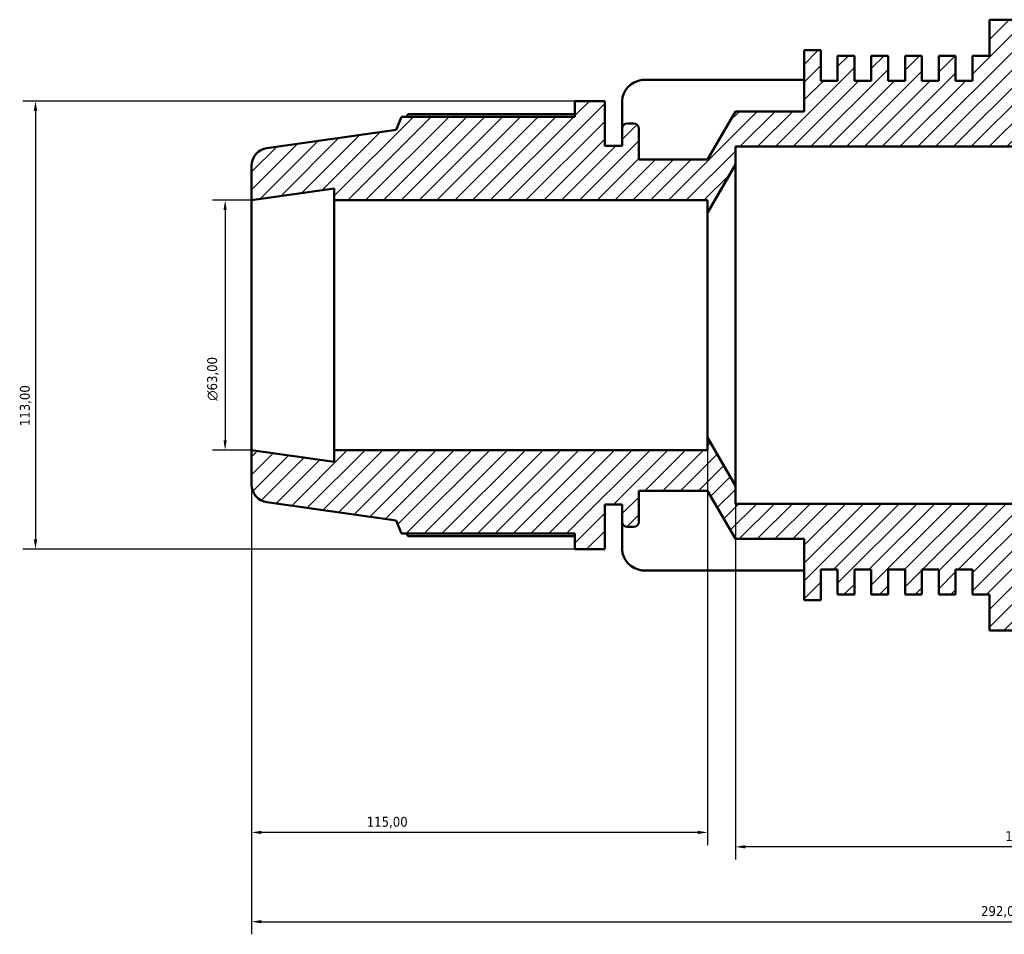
# Model space of a CAD drawing. Header units: millimetres. Extents: x -300 to 1134, y -58 to 846.
# Tile 2 of 9: x -300 to -52, y 536 to 767. Entities that reach past the tile are written whole.
import ezdxf

# ---------------------------------------------------------------- set-up
doc = ezdxf.new("R2010")
doc.units = ezdxf.units.MM
for name, color, linetype, lineweight in [('Dimension (ISO)', 7, 'Continuous', 25), ('Hatch (ISO)', 7, 'Continuous', 18), ('Visible (ISO)', 7, 'Continuous', 50)]:
    doc.layers.add(name, color=color, linetype=linetype, lineweight=lineweight)
doc.styles.add('Note Text (ISO)', font='tahoma.ttf')
doc.dimstyles.new('Default (ISO)', dxfattribs={"dimtxt": 2.5, "dimasz": 2.5, "dimexe": 3.175, "dimexo": 0, "dimgap": 0.762, "dimtad": 1, "dimrnd": 1e-08, "dimzin": 0, "dimtxsty": 'Note Text (ISO)', "dimcen": 0.09, "dimdle": 10, "dimclrd": 256, "dimclre": 256, "dimclrt": 232, "dimazin": 0, "dimtfac": 1.40208, "dimtmove": 0, "dimatfit": 3, "dimfxl": 1, "dimtolj": 1, "dimtzin": 0, "dimlwd": -1, "dimlwe": -1, "dimarcsym": 0})

# ---------------------------------------------------------------- blocks, each defined once
blk = doc.blocks.new('*D9')
at = {"layer": 'Defpoints', "color": 0, "transparency": 16777216}
for p in [(-119.53, 649.2), (50.47, 644.7), (-119.53, 558.2)]:
    blk.add_point(p, dxfattribs=at)
at = {"layer": 'Dimension (ISO)', "transparency": 16777216}
for p, q in [((-119.53, 649.2), (-119.53, 555.02)), ((50.47, 644.7), (50.47, 555.02)), ((47.97, 558.2), (-117.03, 558.2))]:
    blk.add_line(p, q, dxfattribs=at)
for points in [[(-117.03, 558.61), (-117.03, 557.78), (-119.53, 558.2)], [(47.97, 558.61), (47.97, 557.78), (50.47, 558.2)]]:
    blk.add_solid(points, dxfattribs=at)
at = {"layer": 'Dimension (ISO)', "color": 232, "true_color": 0xca0064, "transparency": 16777216, "insert": (-51.48, 562.13), "char_height": 2.5, "attachment_point": 1, "style": 'Note Text (ISO)'}
blk.add_mtext('\\A1;170,00', dxfattribs=at)
blk = doc.blocks.new('*D10')
at = {"layer": 'Defpoints', "color": 0, "transparency": 16777216}
for p in [(-126.53, 661.35), (-241.53, 658.2), (-241.53, 561.84)]:
    blk.add_point(p, dxfattribs=at)
at = {"layer": 'Dimension (ISO)', "transparency": 16777216}
for p, q in [((-126.53, 661.35), (-126.53, 558.66)), ((-241.53, 658.2), (-241.53, 558.66)), ((-129.03, 561.84), (-239.03, 561.84))]:
    blk.add_line(p, q, dxfattribs=at)
for points in [[(-239.03, 562.25), (-239.03, 561.42), (-241.53, 561.84)], [(-129.03, 562.25), (-129.03, 561.42), (-126.53, 561.84)]]:
    blk.add_solid(points, dxfattribs=at)
at = {"layer": 'Dimension (ISO)', "color": 232, "true_color": 0xca0064, "transparency": 16777216, "insert": (-212.48, 565.77), "char_height": 2.5, "attachment_point": 1, "style": 'Note Text (ISO)'}
blk.add_mtext('\\A1;115,00', dxfattribs=at)
blk = doc.blocks.new('*D11')
at = {"layer": 'Defpoints', "color": 0, "transparency": 16777216}
for p in [(-241.53, 721.2), (-248.18, 658.2), (-241.53, 658.2)]:
    blk.add_point(p, dxfattribs=at)
at = {"layer": 'Dimension (ISO)', "transparency": 16777216}
for p, q in [((-241.53, 721.2), (-251.36, 721.2)), ((-248.18, 718.7), (-248.18, 660.7)), ((-241.53, 658.2), (-251.36, 658.2))]:
    blk.add_line(p, q, dxfattribs=at)
for points in [[(-248.6, 718.7), (-247.77, 718.7), (-248.18, 721.2)], [(-248.6, 660.7), (-247.77, 660.7), (-248.18, 658.2)]]:
    blk.add_solid(points, dxfattribs=at)
at = {"layer": 'Dimension (ISO)', "color": 232, "true_color": 0xca0064, "transparency": 16777216, "insert": (-252.71, 670.64), "char_height": 2.5, "attachment_point": 1, "rotation": 90, "style": 'Note Text (ISO)'}
blk.add_mtext('\\A1;\\fAIGDT|b0|i0;\\H2.5000;\\ln\\fTahoma|b0|i0;\\H2.5000;63,00', dxfattribs=at)
blk = doc.blocks.new('*D12')
at = {"layer": 'Defpoints', "color": 0, "transparency": 16777216}
for p in [(-160, 746.2), (-296, 633.2), (-160, 633.2)]:
    blk.add_point(p, dxfattribs=at)
at = {"layer": 'Dimension (ISO)', "transparency": 16777216}
for p, q in [((-160, 746.2), (-299.18, 746.2)), ((-296, 743.7), (-296, 635.7)), ((-160, 633.2), (-299.18, 633.2))]:
    blk.add_line(p, q, dxfattribs=at)
for points in [[(-296.42, 743.7), (-295.58, 743.7), (-296, 746.2)], [(-296.42, 635.7), (-295.58, 635.7), (-296, 633.2)]]:
    blk.add_solid(points, dxfattribs=at)
at = {"layer": 'Dimension (ISO)', "color": 232, "true_color": 0xca0064, "transparency": 16777216, "insert": (-299.94, 664.24), "char_height": 2.5, "attachment_point": 1, "rotation": 90, "style": 'Note Text (ISO)'}
blk.add_mtext('\\A1;113,00', dxfattribs=at)
blk = doc.blocks.new('*D13')
at = {"layer": 'Defpoints', "color": 0, "transparency": 16777216}
for p in [(-241.53, 658.2), (50.47, 644.7), (50.47, 539.33)]:
    blk.add_point(p, dxfattribs=at)
at = {"layer": 'Dimension (ISO)', "transparency": 16777216}
for p, q in [((-241.53, 658.2), (-241.53, 536.15)), ((50.47, 644.7), (50.47, 536.15)), ((-239.03, 539.33), (47.97, 539.33))]:
    blk.add_line(p, q, dxfattribs=at)
for points in [[(-239.03, 539.74), (-239.03, 538.91), (-241.53, 539.33)], [(47.97, 539.74), (47.97, 538.91), (50.47, 539.33)]]:
    blk.add_solid(points, dxfattribs=at)
at = {"layer": 'Dimension (ISO)', "color": 232, "true_color": 0xca0064, "transparency": 16777216, "insert": (-57.58, 543.26), "char_height": 2.5, "attachment_point": 1, "style": 'Note Text (ISO)'}
blk.add_mtext('\\A1;292,00', dxfattribs=at)

msp = doc.modelspace()

# ---------------------------------------------------------------- hatches: boundary and pattern name
at = {"layer": 'Hatch (ISO)'}
h = msp.add_hatch(dxfattribs=at)
h.set_pattern_fill('ANSI31', color=256, scale=25.4, style=0)
h.set_pattern_definition([(45, (0, 0), (-2.245064, 2.245064), [])])
edge = h.paths.add_edge_path()
edge.add_line((24.339, 734.696), (26.139, 736.496))
edge.add_line((26.139, 736.496), (26.139, 737.253))
edge.add_line((26.139, 737.253), (50.473, 734.696))
edge.add_line((50.473, 734.696), (50.473, 748.644))
edge.add_ellipse((45.973, 748.644), major_axis=(4.5, 0), ratio=1, start_angle=0, end_angle=84)
edge.add_line((46.443, 753.119), (8.758, 757.08))
edge.add_line((8.758, 757.08), (6.877, 761.306))
edge.add_line((6.877, 761.306), (-47.948, 761.306))
edge.add_line((-47.948, 761.306), (-47.948, 766.696))
edge.add_line((-47.948, 766.696), (-55.482, 766.696))
edge.add_line((-55.482, 766.696), (-55.482, 757.61))
edge.add_line((-55.482, 757.61), (-59.733, 757.61))
edge.add_line((-59.733, 757.61), (-59.733, 751.296))
edge.add_line((-59.733, 751.296), (-63.985, 751.296))
edge.add_line((-63.985, 751.296), (-63.985, 757.61))
edge.add_line((-63.985, 757.61), (-68.237, 757.61))
edge.add_line((-68.237, 757.61), (-68.237, 751.296))
edge.add_line((-68.237, 751.296), (-72.488, 751.296))
edge.add_line((-72.488, 751.296), (-72.488, 757.61))
edge.add_line((-72.488, 757.61), (-76.74, 757.61))
edge.add_line((-76.74, 757.61), (-76.74, 751.296))
edge.add_line((-76.74, 751.296), (-80.992, 751.296))
edge.add_line((-80.992, 751.296), (-80.992, 757.61))
edge.add_line((-80.992, 757.61), (-85.244, 757.61))
edge.add_line((-85.244, 757.61), (-85.244, 751.296))
edge.add_line((-85.244, 751.296), (-89.495, 751.296))
edge.add_line((-89.495, 751.296), (-89.495, 757.61))
edge.add_line((-89.495, 757.61), (-93.747, 757.61))
edge.add_line((-93.747, 757.61), (-93.747, 751.296))
edge.add_line((-93.747, 751.296), (-97.999, 751.296))
edge.add_line((-97.999, 751.296), (-97.999, 758.996))
edge.add_line((-97.999, 758.996), (-102.17, 758.996))
edge.add_line((-102.17, 758.996), (-102.17, 743.596))
edge.add_line((-102.17, 743.596), (-119.527, 743.596))
edge.add_line((-119.527, 743.596), (-126.527, 731.446))
edge.add_line((-126.527, 731.446), (-143.884, 731.446))
edge.add_line((-143.884, 731.446), (-143.884, 739.286))
edge.add_ellipse((-145.144, 739.286), major_axis=(1.26, 0), ratio=1, start_angle=0, end_angle=90)
edge.add_line((-145.144, 740.546), (-146.796, 740.546))
edge.add_ellipse((-146.796, 739.286), major_axis=(0, 1.26), ratio=1, start_angle=0, end_angle=90)
edge.add_line((-148.056, 739.286), (-148.056, 734.896))
edge.add_line((-148.056, 734.896), (-152.467, 734.896))
edge.add_line((-152.467, 734.896), (-152.467, 746.196))
edge.add_line((-152.467, 746.196), (-160.001, 746.196))
edge.add_line((-160.001, 746.196), (-160.001, 742.241))
edge.add_line((-160.001, 742.241), (-203.688, 742.241))
edge.add_line((-203.688, 742.241), (-205.027, 738.925))
edge.add_line((-205.027, 738.925), (-237.654, 734.34))
edge.add_ellipse((-237.027, 729.884), major_axis=(-0.626, 4.456), ratio=1, start_angle=0, end_angle=82)
edge.add_line((-241.527, 729.884), (-241.527, 721.196))
edge.add_line((-241.527, 721.196), (-220.67, 724.127))
edge.add_line((-220.67, 724.127), (-220.67, 721.196))
edge.add_line((-220.67, 721.196), (-126.527, 721.196))
edge.add_line((-126.527, 721.196), (-126.527, 718.046))
edge.add_line((-126.527, 718.046), (-119.527, 730.196))
edge.add_line((-119.527, 730.196), (-119.527, 734.696))
edge.add_line((-119.527, 734.696), (24.339, 734.696))
edge = h.paths.add_edge_path()
edge.add_line((26.139, 642.896), (24.339, 644.696))
edge.add_line((24.339, 644.696), (-119.527, 644.696))
edge.add_line((-119.527, 644.696), (-119.527, 649.196))
edge.add_line((-119.527, 649.196), (-126.527, 661.346))
edge.add_line((-126.527, 661.346), (-126.527, 658.196))
edge.add_line((-126.527, 658.196), (-220.67, 658.196))
edge.add_line((-220.67, 658.196), (-220.67, 655.264))
edge.add_line((-220.67, 655.264), (-241.527, 658.196))
edge.add_line((-241.527, 658.196), (-241.527, 649.508))
edge.add_ellipse((-237.027, 649.508), major_axis=(-4.5, 0), ratio=1, start_angle=0, end_angle=82)
edge.add_line((-237.654, 645.051), (-205.027, 640.466))
edge.add_line((-205.027, 640.466), (-203.688, 637.151))
edge.add_line((-203.688, 637.151), (-160.001, 637.151))
edge.add_line((-160.001, 637.151), (-160.001, 633.196))
edge.add_line((-160.001, 633.196), (-152.467, 633.196))
edge.add_line((-152.467, 633.196), (-152.467, 644.496))
edge.add_line((-152.467, 644.496), (-148.056, 644.496))
edge.add_line((-148.056, 644.496), (-148.056, 640.106))
edge.add_ellipse((-146.796, 640.106), major_axis=(-1.26, 0), ratio=1, start_angle=0, end_angle=90)
edge.add_line((-146.796, 638.846), (-145.144, 638.846))
edge.add_ellipse((-145.144, 640.106), major_axis=(0, -1.26), ratio=1, start_angle=0, end_angle=90)
edge.add_line((-143.884, 640.106), (-143.884, 647.946))
edge.add_line((-143.884, 647.946), (-126.527, 647.946))
edge.add_line((-126.527, 647.946), (-119.527, 635.796))
edge.add_line((-119.527, 635.796), (-102.17, 635.796))
edge.add_line((-102.17, 635.796), (-102.17, 620.396))
edge.add_line((-102.17, 620.396), (-97.999, 620.396))
edge.add_line((-97.999, 620.396), (-97.999, 628.096))
edge.add_line((-97.999, 628.096), (-93.747, 628.096))
edge.add_line((-93.747, 628.096), (-93.747, 621.782))
edge.add_line((-93.747, 621.782), (-89.495, 621.782))
edge.add_line((-89.495, 621.782), (-89.495, 628.096))
edge.add_line((-89.495, 628.096), (-85.244, 628.096))
edge.add_line((-85.244, 628.096), (-85.244, 621.782))
edge.add_line((-85.244, 621.782), (-80.992, 621.782))
edge.add_line((-80.992, 621.782), (-80.992, 628.096))
edge.add_line((-80.992, 628.096), (-76.74, 628.096))
edge.add_line((-76.74, 628.096), (-76.74, 621.782))
edge.add_line((-76.74, 621.782), (-72.488, 621.782))
edge.add_line((-72.488, 621.782), (-72.488, 628.096))
edge.add_line((-72.488, 628.096), (-68.237, 628.096))
edge.add_line((-68.237, 628.096), (-68.237, 621.782))
edge.add_line((-68.237, 621.782), (-63.985, 621.782))
edge.add_line((-63.985, 621.782), (-63.985, 628.096))
edge.add_line((-63.985, 628.096), (-59.733, 628.096))
edge.add_line((-59.733, 628.096), (-59.733, 621.782))
edge.add_line((-59.733, 621.782), (-55.482, 621.782))
edge.add_line((-55.482, 621.782), (-55.482, 612.696))
edge.add_line((-55.482, 612.696), (-47.948, 612.696))
edge.add_line((-47.948, 612.696), (-47.948, 618.086))
edge.add_line((-47.948, 618.086), (6.877, 618.086))
edge.add_line((6.877, 618.086), (8.758, 622.311))
edge.add_line((8.758, 622.311), (46.443, 626.272))
edge.add_ellipse((45.973, 630.748), major_axis=(0.47, -4.475), ratio=1, start_angle=0, end_angle=84)
edge.add_line((50.473, 630.748), (50.473, 644.696))
edge.add_line((50.473, 644.696), (26.139, 642.138))
edge.add_line((26.139, 642.138), (26.139, 642.896))

# ---------------------------------------------------------------- linework, layer by layer
at = {"layer": 'Visible (ISO)'}
for p, q in [((-47.948, 766.696), (-55.482, 766.696)), ((-55.482, 766.696), (-55.482, 757.61)), ((-97.999, 758.996), (-102.17, 758.996)), ((-102.17, 758.996), (-102.17, 743.596)), ((-97.999, 751.296), (-97.999, 758.996)), ((-89.495, 757.61), (-93.747, 757.61)), ((-93.747, 757.61), (-93.747, 751.296)), ((-89.495, 751.296), (-89.495, 757.61)), ((-80.992, 757.61), (-85.244, 757.61)), ((-85.244, 757.61), (-85.244, 751.296)), ((-80.992, 751.296), (-80.992, 757.61)), ((-72.488, 757.61), (-76.74, 757.61)), ((-76.74, 757.61), (-76.74, 751.296)), ((-72.488, 751.296), (-72.488, 757.61)), ((-63.985, 757.61), (-68.237, 757.61)), ((-68.237, 757.61), (-68.237, 751.296)), ((-63.985, 751.296), (-63.985, 757.61)), ((-55.482, 757.61), (-59.733, 757.61)), ((-59.733, 757.61), (-59.733, 751.296)), ((-102.17, 751.506), (-143.015, 751.506)), ((-93.747, 751.296), (-97.999, 751.296)), ((-85.244, 751.296), (-89.495, 751.296)), ((-76.74, 751.296), (-80.992, 751.296)), ((-68.237, 751.296), (-72.488, 751.296)), ((-59.733, 751.296), (-63.985, 751.296)), ((-152.467, 746.196), (-160.001, 746.196)), ((-160.001, 746.196), (-160.001, 742.241)), ((-152.467, 734.896), (-152.467, 746.196)), ((-148.056, 746.26), (-148.056, 739.286)), ((-160.001, 742.858), (-202.09, 742.858)), ((-119.527, 743.596), (-126.527, 731.446)), ((-102.17, 743.596), (-119.527, 743.596)), ((-203.688, 742.241), (-205.027, 738.925)), ((-160.001, 742.241), (-203.688, 742.241)), ((-145.144, 740.546), (-146.796, 740.546)), ((-205.027, 738.925), (-237.654, 734.34)), ((-148.056, 739.286), (-148.056, 734.896)), ((-143.884, 731.446), (-143.884, 739.286)), ((-148.056, 734.896), (-152.467, 734.896)), ((-119.527, 730.196), (-119.527, 734.696)), ((-119.527, 734.696), (24.339, 734.696)), ((-126.527, 731.446), (-143.884, 731.446)), ((-126.527, 718.046), (-119.527, 730.196)), ((-119.527, 649.196), (-119.527, 730.196)), ((-241.527, 729.884), (-241.527, 721.196)), ((-241.527, 721.196), (-220.67, 724.127)), ((-220.67, 724.127), (-220.67, 721.196)), ((-241.527, 658.196), (-241.527, 721.196)), ((-220.67, 721.196), (-126.527, 721.196)), ((-220.67, 658.196), (-220.67, 721.196)), ((-126.527, 721.196), (-126.527, 718.046)), ((-126.527, 661.346), (-126.527, 718.046)), ((-119.527, 649.196), (-126.527, 661.346)), ((-126.527, 661.346), (-126.527, 658.196)), ((-220.67, 655.264), (-241.527, 658.196)), ((-241.527, 658.196), (-241.527, 649.508)), ((-126.527, 658.196), (-220.67, 658.196)), ((-220.67, 658.196), (-220.67, 655.264)), ((-119.527, 644.696), (-119.527, 649.196)), ((-143.884, 640.106), (-143.884, 647.946)), ((-143.884, 647.946), (-126.527, 647.946)), ((-126.527, 647.946), (-119.527, 635.796)), ((-237.654, 645.051), (-205.027, 640.466)), ((-152.467, 633.196), (-152.467, 644.496)), ((-152.467, 644.496), (-148.056, 644.496)), ((-148.056, 644.496), (-148.056, 640.106)), ((24.339, 644.696), (-119.527, 644.696)), ((-205.027, 640.466), (-203.688, 637.151)), ((-148.056, 640.106), (-148.056, 633.132)), ((-146.796, 638.846), (-145.144, 638.846)), ((-203.688, 637.151), (-160.001, 637.151)), ((-202.09, 636.533), (-160.001, 636.533)), ((-160.001, 637.151), (-160.001, 633.196)), ((-119.527, 635.796), (-102.17, 635.796)), ((-102.17, 635.796), (-102.17, 620.396)), ((-160.001, 633.196), (-152.467, 633.196)), ((-143.015, 627.886), (-102.17, 627.886)), ((-97.999, 620.396), (-97.999, 628.096)), ((-97.999, 628.096), (-93.747, 628.096)), ((-93.747, 628.096), (-93.747, 621.782)), ((-89.495, 621.782), (-89.495, 628.096)), ((-89.495, 628.096), (-85.244, 628.096)), ((-85.244, 628.096), (-85.244, 621.782)), ((-80.992, 621.782), (-80.992, 628.096)), ((-80.992, 628.096), (-76.74, 628.096)), ((-76.74, 628.096), (-76.74, 621.782)), ((-72.488, 621.782), (-72.488, 628.096)), ((-72.488, 628.096), (-68.237, 628.096)), ((-68.237, 628.096), (-68.237, 621.782)), ((-63.985, 621.782), (-63.985, 628.096)), ((-63.985, 628.096), (-59.733, 628.096)), ((-59.733, 628.096), (-59.733, 621.782)), ((-93.747, 621.782), (-89.495, 621.782)), ((-85.244, 621.782), (-80.992, 621.782)), ((-76.74, 621.782), (-72.488, 621.782)), ((-68.237, 621.782), (-63.985, 621.782)), ((-59.733, 621.782), (-55.482, 621.782)), ((-55.482, 621.782), (-55.482, 612.696)), ((-102.17, 620.396), (-97.999, 620.396)), ((-55.482, 612.696), (-47.948, 612.696))]:
    msp.add_line(p, q, dxfattribs=at)
for centre, radius, start, end in [((-146.796, 739.286), 1.26, 90, 180), ((-145.144, 739.286), 1.26, 0, 90), ((-237.027, 729.884), 4.5, 98, 180), ((-237.027, 649.508), 4.5, 180, 262), ((-146.796, 640.106), 1.26, 180, 270), ((-145.144, 640.106), 1.26, 270, 0)]:
    msp.add_arc(centre, radius, start, end, dxfattribs=at)
for centre, start_param, end_param in [((-141.896, 746.26), 4.8950158, 6.2831853), ((-141.896, 633.132), 0, 1.3881695)]:
    msp.add_ellipse(centre, major_axis=(-6.16, 0), ratio=0.8660254, start_param=start_param, end_param=end_param, dxfattribs=at)
for points, weights in [([(-202.09, 742.858), (-202.292, 742.547), (-202.488, 742.241)], [1, 1.00062068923, 1.00109342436]), ([(-202.488, 637.151), (-202.292, 636.845), (-202.09, 636.533)], [1.00109342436, 1.00062068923, 1])]:
    msp.add_rational_spline(points, weights, degree=2, dxfattribs=at)

# ---------------------------------------------------------------- dimensions: what is measured, and where the dimension line sits
at = {"layer": 'Dimension (ISO)'}
for base, p1, p2, angle, picture, middle in [((-296.001, 633.196), (-160.001, 746.196), (-160.001, 633.196), 90, '*D12', (-296.001, 669.196)), ((-241.527, 561.838), (-126.527, 661.346), (-241.527, 658.196), 180, '*D10', (-207.527, 561.838)), ((50.473, 539.326), (-241.527, 658.196), (50.473, 644.696), 180, '*D13', (-52.527, 539.326)), ((-119.527, 558.196), (50.473, 644.696), (-119.527, 649.196), 180, '*D9', (-46.527, 558.196))]:
    dim = msp.add_linear_dim(base=base, p1=p1, p2=p2, angle=angle, dimstyle='Default (ISO)', override={"dimdec": 2, "dimtp": 0, "dimtm": 0, "dimtdec": 2, "dimtofl": 0, "dimatfit": 1}, dxfattribs=at)
    dim.commit()
    dim.dimension.update_dxf_attribs({"geometry": picture, "text_midpoint": middle, "dimtype": 160})
dim = msp.add_linear_dim(base=(-248.184, 658.196), p1=(-241.527, 721.196), p2=(-241.527, 658.196), angle=90, text='\\fAIGDT|b0|i0;\\H2.5000;\\ln\\fTahoma|b0|i0;\\H2.5000;<>', dimstyle='Default (ISO)', override={"dimdec": 2, "dimtp": 0, "dimtm": 0, "dimtdec": 2, "dimtofl": 0, "dimatfit": 1}, dxfattribs=at)
dim.commit()
dim.dimension.update_dxf_attribs({"geometry": '*D11', "text_midpoint": (-248.184, 676.196), "dimtype": 160})

doc.saveas('drawing.dxf')
